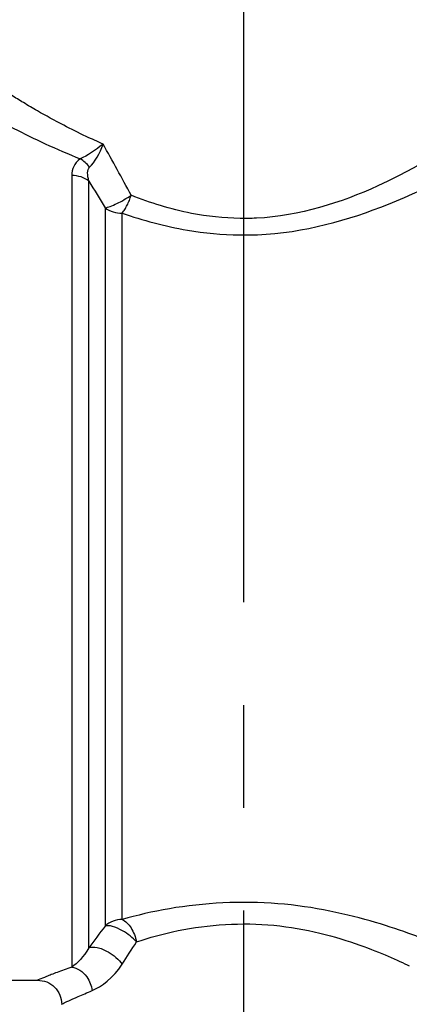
# Model space of a CAD drawing. Header units: inches. Extents: x 0.5 to 21.5, y 0.5 to 16.5.
# Tile 7 of 17: x 4.235 to 4.614, y 7.845 to 8.804. Entities that reach past the tile are written whole.
import ezdxf

# ---------------------------------------------------------------- set-up
doc = ezdxf.new("R2010")
doc.units = ezdxf.units.IN
doc.header["$LTSCALE"] = 2
doc.header["$MEASUREMENT"] = 0
doc.linetypes.add('SLD-Center', pattern=[0.75, 0.6, -0.05, 0.05, -0.05])
doc.linetypes.add('SLD-Solid', pattern=[0])
doc.layers.add('CENTER', color=40, linetype='SLD-Center')
doc.layers.add('DIMENSIONS', color=140, linetype='SLD-Solid', lineweight=25)
doc.styles.add('SLDTEXTSTYLE0', font='TXT', dxfattribs={"width": 0.7})
doc.dimstyles.new('SLDDIMSTYLE1', dxfattribs={"dimtxt": 0.169922, "dimasz": 0.26, "dimexe": 0, "dimexo": 0.0625, "dimgap": 0.04248, "dimtad": 0, "dimtih": 1, "dimtoh": 1, "dimrnd": 1e-09, "dimdsep": 46, "dimtxsty": 'SLDTEXTSTYLE0', "dimsah": 1, "dimcen": 0.09, "dimadec": 0, "dimazin": 2, "dimtfac": 1, "dimtofl": 0, "dimtmove": 0, "dimatfit": 3, "dimfxl": 0, "dimfrac": 2, "dimtolj": 1, "dimtzin": 12, "dimarcsym": 0})
doc.dimstyles.new('SLDDIMSTYLE2', dxfattribs={"dimtxt": 0.169922, "dimasz": 0.26, "dimexe": 0, "dimexo": 0.0625, "dimgap": 0.04248, "dimtad": 0, "dimtih": 1, "dimtoh": 1, "dimrnd": 1e-09, "dimzin": 12, "dimdsep": 46, "dimtxsty": 'SLDTEXTSTYLE0', "dimsah": 1, "dimcen": 0.09, "dimadec": 0, "dimazin": 3, "dimtfac": 1, "dimtmove": 0, "dimatfit": 0, "dimfxl": 0, "dimfrac": 2, "dimtolj": 1, "dimtzin": 12, "dimarcsym": 0})
doc.dimstyles.new('SLDDIMSTYLE3', dxfattribs={"dimtxt": 0.169922, "dimasz": 0.26, "dimexe": 0, "dimexo": 0.0625, "dimgap": 0.04248, "dimtad": 0, "dimtih": 1, "dimtoh": 1, "dimrnd": 1e-09, "dimzin": 12, "dimdsep": 46, "dimtxsty": 'SLDTEXTSTYLE0', "dimsah": 1, "dimcen": 0.09, "dimadec": 0, "dimazin": 3, "dimtfac": 1, "dimtofl": 0, "dimtmove": 0, "dimatfit": 3, "dimfxl": 0, "dimfrac": 2, "dimtolj": 1, "dimtzin": 12, "dimarcsym": 0})

# ---------------------------------------------------------------- blocks, each defined once
blk = doc.blocks.new('_D_1')
at = {"layer": 'DIMENSIONS'}
for p, q in [((5.33856, 7.83933), (5.33856, 6.7111)), ((4.45273, 7.4912), (4.45273, 6.7111)), ((4.45273, 6.9611), (5.33856, 6.9611)), ((5.33856, 6.9611), (5.63928, 6.9611)), ((5.86956, 6.9611), (5.8125, 6.9611)), ((5.8125, 6.9611), (5.8125, 6.69104)), ((6.37449, 6.9611), (6.43155, 6.9611)), ((6.43155, 6.9611), (6.43155, 6.69104)), ((5.8125, 6.69104), (5.86956, 6.69104)), ((6.43155, 6.69104), (6.37449, 6.69104))]:
    blk.add_line(p, q, dxfattribs=at)
for points in [[(4.45273, 6.9611), (4.71273, 6.9211), (4.71273, 7.0011)], [(5.33856, 6.9611), (5.07856, 7.0011), (5.07856, 6.9211)]]:
    blk.add_solid(points, dxfattribs=at)
at = {"layer": 'DIMENSIONS', "char_height": 0.166667, "attachment_point": 1, "style": 'SLDTEXTSTYLE0'}
for s, insert in [('0.89', (5.86956, 7.21399)), ('22.5', (5.86956, 6.90589))]:
    blk.add_mtext(s, dxfattribs=dict(at, insert=insert))
blk = doc.blocks.new('_D_2')
at = {"layer": 'DIMENSIONS'}
for p, q in [((3.56691, 7.83933), (3.56691, 5.81282)), ((5.33856, 7.83933), (5.33856, 5.81282)), ((3.56691, 6.06282), (3.06691, 6.06282)), ((4.17054, 6.06282), (4.11348, 6.06282)), ((4.11348, 6.06282), (4.11348, 5.79276)), ((4.67548, 6.06282), (4.73254, 6.06282)), ((4.73254, 6.06282), (4.73254, 5.79276)), ((5.33856, 6.06282), (5.83856, 6.06282)), ((4.11348, 5.79276), (4.17054, 5.79276)), ((4.73254, 5.79276), (4.67548, 5.79276))]:
    blk.add_line(p, q, dxfattribs=at)
for points in [[(3.56691, 6.06282), (3.30691, 6.10282), (3.30691, 6.02282)], [(5.33856, 6.06282), (5.59856, 6.02282), (5.59856, 6.10282)]]:
    blk.add_solid(points, dxfattribs=at)
at = {"layer": 'DIMENSIONS', "char_height": 0.166667, "attachment_point": 1, "style": 'SLDTEXTSTYLE0'}
for s, insert in [('1.77', (4.17054, 6.31571)), ('45.0', (4.17054, 6.00761))]:
    blk.add_mtext(s, dxfattribs=dict(at, insert=insert))
blk = doc.blocks.new('_D_3')
at = {"layer": 'DIMENSIONS'}
for p, q in [((4.34422, 9.6612), (2.38992, 9.6612)), ((2.63992, 9.6612), (2.63992, 8.95727)), ((2.38745, 8.64917), (2.33039, 8.64917)), ((2.33039, 8.64917), (2.33039, 8.37911)), ((2.89239, 8.64917), (2.94945, 8.64917)), ((2.94945, 8.64917), (2.94945, 8.37911)), ((2.33039, 8.37911), (2.38745, 8.37911)), ((2.94945, 8.37911), (2.89239, 8.37911)), ((2.63992, 7.67161), (2.63992, 8.34107)), ((3.50691, 7.67161), (2.38992, 7.67161)), ((4.17557, 7.67161), (3.62691, 7.67161))]:
    blk.add_line(p, q, dxfattribs=at)
for points in [[(2.63992, 9.6612), (2.59992, 9.4012), (2.67992, 9.4012)], [(2.63992, 7.67161), (2.67992, 7.93161), (2.59992, 7.93161)]]:
    blk.add_solid(points, dxfattribs=at)
at = {"layer": 'DIMENSIONS', "char_height": 0.166667, "attachment_point": 1, "style": 'SLDTEXTSTYLE0'}
for s, insert in [('1.99', (2.38745, 8.90206)), ('50.5', (2.38745, 8.59395))]:
    blk.add_mtext(s, dxfattribs=dict(at, insert=insert))

msp = doc.modelspace()

# ---------------------------------------------------------------- linework, layer by layer
for p, q in [((4.28547, 8.65193), (4.28547, 7.8812)), ((4.30217, 7.8999), (4.30217, 8.64661)), ((4.31786, 8.62041), (4.31786, 7.92115)), ((4.33457, 7.92757), (4.33457, 8.61533)), ((4.11803, 7.86847), (4.25203, 7.86847))]:
    msp.add_line(p, q)
for centre, radius, start, end in [((4.3341, 8.64375), 0.02843, 235.17808, 270.94504), ((4.33443, 7.90301), 0.02456, 89.67146, 132.39959)]:
    msp.add_arc(centre, radius, start, end)
for points, knots in [([(4.76502, 8.80121), (4.75957, 8.81337), (4.72502, 8.83234), (4.59059, 8.84804), (4.45508, 8.8496), (4.381, 8.84771)], [0, 0, 0, 0, 0.3913, 0.7826, 1.36955, 1.36955, 1.36955, 1.36955]), ([(4.38552, 8.82491), (4.45495, 8.82676), (4.58184, 8.82523), (4.70828, 8.80979), (4.741, 8.79097), (4.74616, 8.77884)], [0, 0, 0, 0, 0.58695, 0.97825, 1.36955, 1.36955, 1.36955, 1.36955]), ([(4.31598, 8.68256), (4.31042, 8.68504), (4.29716, 8.69096), (4.27547, 8.70182), (4.25523, 8.71289), (4.23867, 8.72272), (4.22705, 8.7299), (4.21724, 8.7362), (4.20905, 8.74164), (4.19647, 8.75015), (4.18136, 8.7605), (4.16994, 8.76861), (4.16401, 8.77294), (4.16103, 8.77515), (4.15896, 8.77672), (4.15769, 8.7777), (4.15754, 8.77782), (4.15746, 8.77788)], [0, 0, 0, 0, 0.060381, 0.144185, 0.251402, 0.312832, 0.368631, 0.418801, 0.46335, 0.502331, 0.6369, 0.764113, 0.813169, 0.861241, 0.908395, 0.954697, 1, 1, 1, 1]), ([(4.13382, 8.75429), (4.13435, 8.75393), (4.1354, 8.75322), (4.14423, 8.7475), (4.15835, 8.73863), (4.17779, 8.7268), (4.20133, 8.71287), (4.22855, 8.69793), (4.25918, 8.68264), (4.28218, 8.673), (4.29376, 8.66815)], [0, 0, 0, 0, 0.1202, 0.241313, 0.365419, 0.494656, 0.621498, 0.746925, 0.872556, 1, 1, 1, 1]), ([(4.7096, 8.7191), (4.68005, 8.69739), (4.60811, 8.64539), (4.50241, 8.61077), (4.4387, 8.60985), (4.39634, 8.61441), (4.36191, 8.62531), (4.34332, 8.63269)], [4.659338, 4.659338, 4.659338, 4.659338, 5.178577, 5.524737, 5.568006, 5.697816, 5.870896, 5.870896, 5.870896, 5.870896]), ([(4.31598, 8.68256), (4.31595, 8.68253), (4.31592, 8.68251), (4.30909, 8.6769), (4.30041, 8.67126), (4.29377, 8.66816)], [-0.125658, -0.125658, -0.125658, -0.125658, -0.1251551, -0.1251551, 0, 0, 0, 0]), ([(4.30285, 8.66012), (4.30784, 8.66476), (4.31292, 8.67363), (4.31595, 8.68249), (4.31597, 8.68252), (4.31598, 8.68256)], [-0.125658, -0.125658, -0.125658, -0.125658, -0.0005029, -0.0005029, 0, 0, 0, 0]), ([(4.33461, 8.61538), (4.35468, 8.60839), (4.39185, 8.59808), (4.43758, 8.59378), (4.50637, 8.59464), (4.60389, 8.62263), (4.67369, 8.66196), (4.70288, 8.67993)], [4.791495, 4.791495, 4.791495, 4.791495, 4.964575, 5.094385, 5.137655, 5.483814, 5.870896, 5.870896, 5.870896, 5.870896]), ([(4.33457, 8.61533), (4.33501, 8.6159), (4.33585, 8.61699), (4.33749, 8.6195), (4.33945, 8.62299), (4.34125, 8.62693), (4.34248, 8.63021), (4.34304, 8.63187), (4.34332, 8.63269)], [0, 0, 0, 0, 0.132686, 0.250192, 0.499998, 0.749804, 0.874519, 1, 1, 1, 1]), ([(4.64114, 7.90324), (4.62893, 7.90828), (4.58733, 7.92505), (4.4883, 7.94765), (4.39511, 7.94273), (4.34859, 7.93144), (4.33457, 7.92757)], [3.2313085, 3.2313085, 3.2313085, 3.2313085, 3.5029802, 3.7746518, 4.0463235, 4.1821594, 4.1821594, 4.1821594, 4.1821594]), ([(4.34847, 7.90564), (4.34487, 7.90966), (4.33656, 7.91632), (4.32476, 7.92142), (4.31968, 7.92169), (4.31786, 7.92115)], [0, 0, 0, 0, 0.428571, 0.714286, 1, 1, 1, 1]), ([(4.34847, 7.90564), (4.36085, 7.90973), (4.40189, 7.92166), (4.48411, 7.92687), (4.56755, 7.90406), (4.60313, 7.88764), (4.61418, 7.88227)], [3.2313085, 3.2313085, 3.2313085, 3.2313085, 3.3671443, 3.638816, 3.9104877, 4.1453473, 4.1453473, 4.1453473, 4.1453473]), ([(4.30217, 7.8999), (4.30419, 7.90077), (4.30984, 7.90098), (4.3227, 7.89586), (4.33126, 7.88855), (4.33462, 7.88413)], [0, 0, 0, 0, 0.285714, 0.571429, 1, 1, 1, 1]), ([(4.28547, 7.8812), (4.28047, 7.8794), (4.27046, 7.87579), (4.26025, 7.8717), (4.25339, 7.86897), (4.25248, 7.86864), (4.25203, 7.86847)], [0, 0, 0, 0, 0.250861, 0.502842, 0.754526, 1, 1, 1, 1]), ([(4.28547, 7.8812), (4.28819, 7.88078), (4.29362, 7.87864), (4.30157, 7.87092), (4.30461, 7.86302), (4.30515, 7.85826)], [0, 0, 0, 0, 0.285714, 0.571429, 1, 1, 1, 1]), ([(4.25203, 7.86847), (4.25202, 7.86847), (4.25195, 7.86844), (4.25206, 7.86849), (4.25215, 7.86853)], [0, 0, 0, 0, 0.113555, 1, 1, 1, 1]), ([(4.25201, 7.86851), (4.2551, 7.86814), (4.26127, 7.86741), (4.2691, 7.86199), (4.27452, 7.85416), (4.27525, 7.84798), (4.27562, 7.84489)], [0, 0, 0, 0, 0.250126, 0.500003, 0.749904, 1, 1, 1, 1]), ([(4.27558, 7.8449), (4.27589, 7.8451), (4.27653, 7.84552), (4.28203, 7.84821), (4.29108, 7.8523), (4.30038, 7.85624), (4.30515, 7.85826)], [0, 0, 0, 0, 0.2294217, 0.4730231, 0.7296473, 1, 1, 1, 1])]:
    msp.add_open_spline(points, degree=3, knots=knots)
for points in [[(4.34332, 8.63269), (4.33429, 8.64955), (4.32517, 8.66614), (4.31598, 8.68256)], [(4.29377, 8.66816), (4.28761, 8.66412), (4.28547, 8.65796), (4.28547, 8.65193)], [(4.30285, 8.66012), (4.30014, 8.66353), (4.29696, 8.66635), (4.29377, 8.66816)], [(4.30217, 8.64661), (4.30054, 8.65222), (4.30013, 8.6576), (4.30285, 8.66012)], [(4.30217, 8.64661), (4.2978, 8.64998), (4.29165, 8.65193), (4.28547, 8.65193)], [(4.30217, 8.64661), (4.30743, 8.63794), (4.31266, 8.62921), (4.31786, 8.62041)], [(4.31786, 8.62041), (4.32064, 8.62094), (4.32897, 8.62405), (4.33902, 8.62981), (4.34332, 8.63269)], [(4.31786, 7.92115), (4.31253, 7.91395), (4.30729, 7.90685), (4.30217, 7.8999)], [(4.33457, 7.92757), (4.33764, 7.92611), (4.34378, 7.92018), (4.34755, 7.91049), (4.34847, 7.90564)], [(4.33462, 7.88413), (4.33914, 7.89116), (4.34377, 7.89835), (4.34847, 7.90564)], [(4.30217, 7.8999), (4.29714, 7.89099), (4.2907, 7.88487), (4.28547, 7.8812)], [(4.30515, 7.85826), (4.31439, 7.86212), (4.32574, 7.87032), (4.33462, 7.88413)]]:
    msp.add_open_spline(points, degree=3)
at = {"layer": 'CENTER'}
msp.add_line((4.45273, 9.43635), (4.45273, 7.5912), dxfattribs=at)

# ---------------------------------------------------------------- dimensions: what is measured, and where the dimension line sits
at = {"layer": 'DIMENSIONS'}
dim = msp.add_linear_dim(base=(2.63992, 9.6612), p1=(4.27557, 7.67161), p2=(4.44422, 9.6612), angle=90, dimstyle='SLDDIMSTYLE3', dxfattribs=at)
dim.commit()
dim.dimension.update_dxf_attribs({"geometry": '_D_3', "text_midpoint": (2.63992, 8.64917), "dimtype": 160})
for base, p1, p2, dimstyle, picture, middle in [((3.56691, 6.06282), (5.33856, 7.93933), (3.56691, 7.93933), 'SLDDIMSTYLE2', '_D_2', (4.42301, 6.06282)), ((5.33856, 6.9611), (4.45273, 7.5912), (5.33856, 7.93933), 'SLDDIMSTYLE1', '_D_1', (6.12203, 6.9611))]:
    dim = msp.add_linear_dim(base=base, p1=p1, p2=p2, dimstyle=dimstyle, dxfattribs=at)
    dim.commit()
    dim.dimension.update_dxf_attribs({"geometry": picture, "text_midpoint": middle, "dimtype": 160})

doc.saveas('drawing.dxf')
